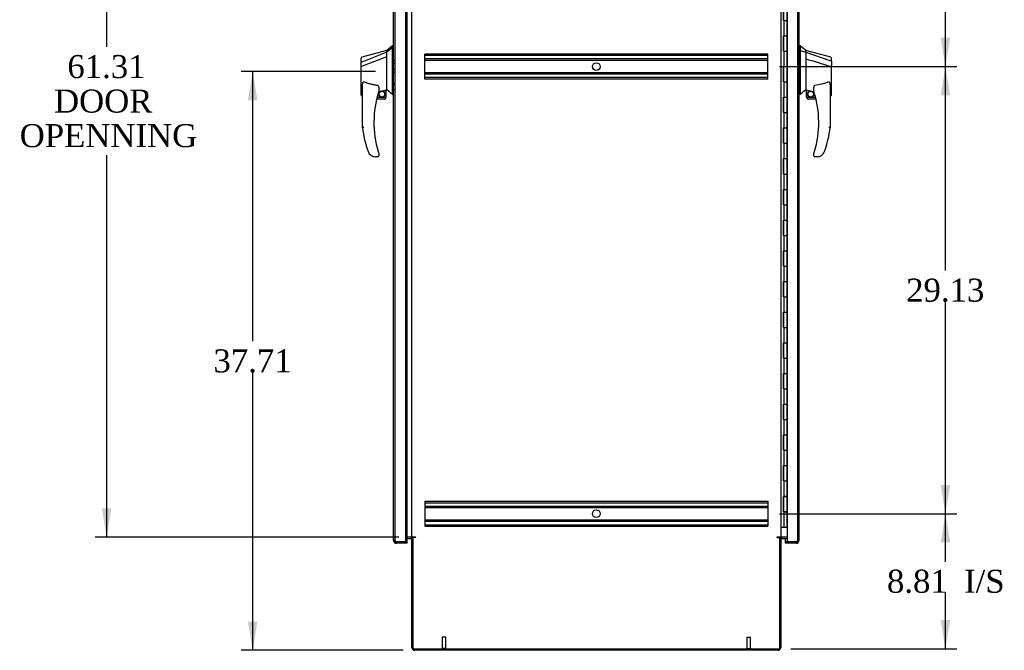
# Model space of a CAD drawing. Header units: inches. Extents: x 1 to 359, y -2 to 239.
# Tile 4 of 10: x 137 to 201, y 72 to 113. Entities that reach past the tile are written whole.
import ezdxf
from ezdxf.enums import TextEntityAlignment as Align
from ezdxf.lldxf.tags import DXFTag

# ---------------------------------------------------------------- set-up
doc = ezdxf.new("R2010")
doc.units = ezdxf.units.IN
doc.header["$MEASUREMENT"] = 0
for name, color, linetype in [('COM42890-3', 7, 'Continuous'), ('COM54578-60', 7, 'Continuous'), ('COM70839-3', 7, 'Continuous'), ('COM71109-1', 7, 'Continuous'), ('COM71111-4', 7, 'Continuous'), ('COM71112-4', 7, 'Continuous'), ('Default', 7, 'Continuous'), ('HAN13066', 7, 'Continuous'), ('STD21878', 7, 'Continuous')]:
    doc.layers.add(name, color=color, linetype=linetype)
doc.styles.add('SEACAD_Times_New_Roman', font='times.ttf')
tags = doc.linetypes.add('HIDDEN2', pattern=[0.1875, 0.125, -0.0625]).pattern_tags.tags
tags[6:7] = [DXFTag(74, 4), DXFTag(75, 0), DXFTag(340, '0'), DXFTag(46, 0.0), DXFTag(50, 0.0), DXFTag(44, 0.0), DXFTag(45, 0.0)]
tags[4:5] = [DXFTag(74, 4), DXFTag(75, 0), DXFTag(340, '0'), DXFTag(46, 0.0), DXFTag(50, 0.0), DXFTag(44, 0.0), DXFTag(45, 0.0)]
doc.dimstyles.new('HAMMOND_(STH-300_x_200)', dxfattribs={"dimtxt": 1.5, "dimasz": 1.875, "dimexe": 0.75, "dimexo": 0.75, "dimgap": 0.375, "dimtad": 0, "dimtih": 1, "dimtoh": 1, "dimzin": 0, "dimdsep": 46, "dimtxsty": 'SEACAD_Times_New_Roman', "dimblk1": '_SE_FILLED', "dimblk2": '_SE_FILLED', "dimsah": 1, "dimcen": 0.75, "dimadec": 0, "dimazin": 0, "dimtfac": 0.8, "dimtofl": 0, "dimtmove": 1, "dimatfit": 3, "dimfxl": 1, "dimtolj": 1, "dimtzin": 0, "dimarcsym": 0})

# ---------------------------------------------------------------- blocks, each defined once
blk = doc.blocks.new('SE5')
at = {"layer": 'COM42890-3', "color": 7, "linetype": 'HIDDEN2'}
for p, q in [((162.953, 110.251), (162.953, 110.389)), ((185.328, 110.389), (162.953, 110.389)), ((185.328, 110.294), (162.953, 110.294)), ((162.953, 108.902), (162.953, 110.251)), ((185.328, 110.07), (162.953, 110.07)), ((185.328, 109.975), (162.953, 109.975)), ((185.328, 110.251), (185.328, 110.389)), ((185.328, 108.902), (185.328, 110.251)), ((185.328, 109.178), (162.953, 109.178)), ((185.328, 109.083), (162.953, 109.083)), ((162.953, 108.764), (162.953, 108.902)), ((185.328, 108.859), (162.953, 108.859)), ((185.328, 108.764), (162.953, 108.764)), ((185.328, 108.764), (185.328, 108.902)), ((162.953, 81.259), (162.953, 81.121)), ((162.953, 81.259), (185.328, 81.259)), ((162.953, 81.164), (185.328, 81.164)), ((162.953, 81.121), (162.953, 79.772)), ((162.953, 80.94), (185.328, 80.94)), ((185.328, 81.259), (185.328, 81.121)), ((185.328, 81.121), (185.328, 79.772)), ((162.953, 80.845), (185.328, 80.845)), ((162.953, 80.048), (185.328, 80.048)), ((162.953, 79.953), (185.328, 79.953)), ((162.953, 79.772), (162.953, 79.634)), ((162.953, 79.729), (185.328, 79.729)), ((162.953, 79.634), (185.328, 79.634)), ((185.328, 79.772), (185.328, 79.634))]:
    blk.add_line(p, q, dxfattribs=at)
for centre in [(174.14, 109.577), (174.14, 80.447)]:
    blk.add_circle(centre, 0.25, dxfattribs=at)
at = {"layer": 'COM54578-60', "color": 7, "linetype": 'Continuous'}
for p, q in [((186.338, 112.577), (186.338, 113.577)), ((186.342, 113.577), (186.342, 112.577)), ((186.351, 113.577), (186.351, 112.577)), ((186.585, 112.577), (186.585, 113.578)), ((186.338, 112.577), (186.382, 112.577)), ((186.382, 112.577), (186.585, 112.577)), ((186.382, 112.577), (186.585, 112.577)), ((186.382, 111.577), (186.382, 112.577)), ((186.585, 111.577), (186.585, 112.577)), ((186.338, 110.577), (186.338, 111.577)), ((186.338, 111.577), (186.382, 111.577)), ((186.342, 111.577), (186.342, 110.577)), ((186.351, 111.578), (186.585, 111.578)), ((186.351, 111.577), (186.351, 110.577)), ((186.382, 111.577), (186.585, 111.577)), ((186.585, 110.577), (186.585, 111.578)), ((186.338, 110.577), (186.382, 110.577)), ((186.382, 110.577), (186.585, 110.577)), ((186.382, 110.577), (186.585, 110.577)), ((186.382, 109.577), (186.382, 110.577)), ((186.585, 109.577), (186.585, 110.577)), ((186.338, 108.577), (186.338, 109.577)), ((186.338, 109.577), (186.382, 109.577)), ((186.342, 109.577), (186.342, 108.577)), ((186.351, 109.578), (186.585, 109.578)), ((186.351, 109.577), (186.351, 108.577)), ((186.382, 109.577), (186.585, 109.577)), ((186.585, 108.577), (186.585, 109.578)), ((186.338, 108.577), (186.382, 108.577)), ((186.382, 108.577), (186.585, 108.577)), ((186.382, 108.577), (186.585, 108.577)), ((186.382, 107.577), (186.382, 108.577)), ((186.585, 107.577), (186.585, 108.577)), ((186.338, 106.577), (186.338, 107.577)), ((186.338, 107.577), (186.382, 107.577)), ((186.342, 107.577), (186.342, 106.577)), ((186.351, 107.578), (186.585, 107.578)), ((186.351, 107.577), (186.351, 106.577)), ((186.382, 107.577), (186.585, 107.577)), ((186.585, 106.577), (186.585, 107.578)), ((186.338, 106.577), (186.382, 106.577)), ((186.382, 106.577), (186.585, 106.577)), ((186.382, 106.577), (186.585, 106.577)), ((186.382, 105.577), (186.382, 106.577)), ((186.585, 105.577), (186.585, 106.577)), ((186.338, 104.577), (186.338, 105.577)), ((186.338, 105.577), (186.382, 105.577)), ((186.342, 105.577), (186.342, 104.577)), ((186.351, 105.578), (186.585, 105.578)), ((186.351, 105.577), (186.351, 104.577)), ((186.382, 105.577), (186.585, 105.577)), ((186.585, 104.577), (186.585, 105.578)), ((186.338, 104.577), (186.382, 104.577)), ((186.382, 104.577), (186.585, 104.577)), ((186.382, 104.577), (186.585, 104.577)), ((186.382, 103.577), (186.382, 104.577)), ((186.585, 103.577), (186.585, 104.577)), ((186.338, 102.577), (186.338, 103.577)), ((186.338, 103.577), (186.382, 103.577)), ((186.342, 103.577), (186.342, 102.577)), ((186.351, 103.578), (186.585, 103.578)), ((186.351, 103.577), (186.351, 102.577)), ((186.382, 103.577), (186.585, 103.577)), ((186.585, 102.577), (186.585, 103.578)), ((186.338, 102.577), (186.382, 102.577)), ((186.382, 102.577), (186.585, 102.577)), ((186.382, 102.577), (186.585, 102.577)), ((186.382, 101.577), (186.382, 102.577)), ((186.585, 101.577), (186.585, 102.577)), ((186.338, 100.577), (186.338, 101.577)), ((186.338, 101.577), (186.382, 101.577)), ((186.342, 101.577), (186.342, 100.577)), ((186.351, 101.578), (186.585, 101.578)), ((186.351, 101.577), (186.351, 100.577)), ((186.382, 101.577), (186.585, 101.577)), ((186.585, 100.577), (186.585, 101.578)), ((186.338, 100.577), (186.382, 100.577)), ((186.382, 100.577), (186.585, 100.577)), ((186.382, 100.577), (186.585, 100.577)), ((186.382, 99.577), (186.382, 100.577)), ((186.585, 99.577), (186.585, 100.577)), ((186.338, 98.577), (186.338, 99.577)), ((186.338, 99.577), (186.382, 99.577)), ((186.342, 99.577), (186.342, 98.577)), ((186.351, 99.578), (186.585, 99.578)), ((186.351, 99.577), (186.351, 98.577)), ((186.382, 99.577), (186.585, 99.577)), ((186.585, 98.577), (186.585, 99.578)), ((186.338, 98.577), (186.382, 98.577)), ((186.382, 98.577), (186.585, 98.577)), ((186.382, 98.577), (186.585, 98.577)), ((186.382, 97.577), (186.382, 98.577)), ((186.585, 97.577), (186.585, 98.577)), ((186.338, 96.577), (186.338, 97.577)), ((186.338, 97.577), (186.382, 97.577)), ((186.342, 97.577), (186.342, 96.577)), ((186.351, 97.578), (186.585, 97.578)), ((186.351, 97.577), (186.351, 96.577)), ((186.382, 97.577), (186.585, 97.577)), ((186.585, 96.577), (186.585, 97.578)), ((186.338, 96.577), (186.382, 96.577)), ((186.382, 96.577), (186.585, 96.577)), ((186.382, 96.577), (186.585, 96.577)), ((186.382, 95.577), (186.382, 96.577)), ((186.585, 95.577), (186.585, 96.577)), ((186.338, 94.577), (186.338, 95.577)), ((186.338, 95.577), (186.382, 95.577)), ((186.342, 95.577), (186.342, 94.577)), ((186.351, 95.578), (186.585, 95.578)), ((186.351, 95.577), (186.351, 94.577)), ((186.382, 95.577), (186.585, 95.577)), ((186.585, 94.577), (186.585, 95.578)), ((186.338, 94.577), (186.382, 94.577)), ((186.382, 94.577), (186.585, 94.577)), ((186.382, 94.577), (186.585, 94.577)), ((186.382, 93.577), (186.382, 94.577)), ((186.585, 93.577), (186.585, 94.577)), ((186.338, 92.577), (186.338, 93.577)), ((186.338, 93.577), (186.382, 93.577)), ((186.342, 93.577), (186.342, 92.577)), ((186.351, 93.578), (186.585, 93.578)), ((186.351, 93.577), (186.351, 92.577)), ((186.382, 93.577), (186.585, 93.577)), ((186.585, 92.577), (186.585, 93.578)), ((186.338, 92.577), (186.382, 92.577)), ((186.382, 92.577), (186.585, 92.577)), ((186.382, 92.577), (186.585, 92.577)), ((186.382, 91.577), (186.382, 92.577)), ((186.585, 91.577), (186.585, 92.577)), ((186.338, 90.577), (186.338, 91.577)), ((186.338, 91.577), (186.382, 91.577)), ((186.342, 91.577), (186.342, 90.577)), ((186.351, 91.578), (186.585, 91.578)), ((186.351, 91.577), (186.351, 90.577)), ((186.382, 91.577), (186.585, 91.577)), ((186.585, 90.577), (186.585, 91.578)), ((186.338, 90.577), (186.382, 90.577)), ((186.382, 90.577), (186.585, 90.577)), ((186.382, 90.577), (186.585, 90.577)), ((186.382, 89.577), (186.382, 90.577)), ((186.585, 89.577), (186.585, 90.577)), ((186.338, 88.577), (186.338, 89.577)), ((186.338, 89.577), (186.382, 89.577)), ((186.342, 89.577), (186.342, 88.577)), ((186.351, 89.578), (186.585, 89.578)), ((186.351, 89.577), (186.351, 88.577)), ((186.382, 89.577), (186.585, 89.577)), ((186.585, 88.577), (186.585, 89.578)), ((186.338, 88.577), (186.382, 88.577)), ((186.382, 88.577), (186.585, 88.577)), ((186.382, 88.577), (186.585, 88.577)), ((186.382, 87.577), (186.382, 88.577)), ((186.585, 87.577), (186.585, 88.577)), ((186.338, 86.577), (186.338, 87.577)), ((186.338, 87.577), (186.382, 87.577)), ((186.342, 87.577), (186.342, 86.577)), ((186.351, 87.578), (186.585, 87.578)), ((186.351, 87.577), (186.351, 86.577)), ((186.382, 87.577), (186.585, 87.577)), ((186.585, 86.577), (186.585, 87.578)), ((186.338, 86.577), (186.382, 86.577)), ((186.382, 86.577), (186.585, 86.577)), ((186.382, 86.577), (186.585, 86.577)), ((186.382, 85.577), (186.382, 86.577)), ((186.585, 85.577), (186.585, 86.577)), ((186.338, 84.577), (186.338, 85.577)), ((186.338, 85.577), (186.382, 85.577)), ((186.342, 85.577), (186.342, 84.577)), ((186.351, 85.578), (186.585, 85.578)), ((186.351, 85.577), (186.351, 84.577)), ((186.382, 85.577), (186.585, 85.577)), ((186.585, 84.577), (186.585, 85.578)), ((186.338, 84.577), (186.382, 84.577)), ((186.382, 84.577), (186.585, 84.577)), ((186.382, 84.577), (186.585, 84.577)), ((186.382, 83.577), (186.382, 84.577)), ((186.585, 83.577), (186.585, 84.577)), ((186.338, 82.577), (186.338, 83.577)), ((186.338, 83.577), (186.382, 83.577)), ((186.342, 83.577), (186.342, 82.577)), ((186.351, 83.578), (186.585, 83.578)), ((186.351, 83.577), (186.351, 82.577)), ((186.382, 83.577), (186.585, 83.577)), ((186.585, 82.577), (186.585, 83.578)), ((186.338, 82.577), (186.382, 82.577)), ((186.382, 82.577), (186.585, 82.577)), ((186.382, 82.577), (186.585, 82.577)), ((186.382, 81.577), (186.382, 82.577)), ((186.585, 81.577), (186.585, 82.577)), ((186.338, 80.577), (186.338, 81.577)), ((186.338, 81.577), (186.382, 81.577)), ((186.342, 81.577), (186.342, 80.577)), ((186.351, 81.578), (186.585, 81.578)), ((186.351, 81.577), (186.351, 80.577)), ((186.382, 81.577), (186.585, 81.577)), ((186.585, 80.577), (186.585, 81.578)), ((186.338, 80.577), (186.382, 80.577)), ((186.585, 80.577), (186.351, 80.577)), ((186.382, 79.577), (186.382, 80.577)), ((186.382, 80.577), (186.585, 80.577)), ((186.418, 80.577), (186.418, 80.577)), ((186.518, 80.577), (186.518, 80.577)), ((186.523, 80.577), (186.523, 80.577)), ((186.585, 80.577), (186.585, 80.577)), ((186.585, 79.577), (186.585, 80.577)), ((186.17, 79.577), (186.382, 79.577)), ((186.382, 79.577), (186.585, 79.577)), ((186.585, 79.577), (186.587, 79.577))]:
    blk.add_line(p, q, dxfattribs=at)
at = {"layer": 'COM70839-3', "color": 7, "linetype": 'Continuous'}
for p, q in [((162.189, 78.922), (162.202, 78.892)), ((186.091, 78.922), (186.078, 78.892))]:
    blk.add_line(p, q, dxfattribs=at)
at = {"layer": 'COM71109-1', "color": 7, "linetype": 'Continuous'}
for p, q in [((162.11, 78.922), (162.11, 140.232)), ((186.17, 140.232), (186.17, 78.922)), ((162.015, 78.922), (161.798, 78.922)), ((162.015, 78.922), (162.11, 78.922)), ((162.3, 78.922), (162.11, 78.922)), ((162.348, 78.892), (162.205, 78.892)), ((162.205, 71.642), (162.205, 78.892)), ((162.3, 78.922), (162.348, 78.922)), ((185.98, 78.922), (185.932, 78.922)), ((185.932, 78.892), (186.075, 78.892)), ((186.17, 78.922), (185.98, 78.922)), ((186.075, 78.892), (186.075, 71.642)), ((186.17, 78.922), (186.265, 78.922)), ((186.587, 78.922), (186.265, 78.922)), ((162.205, 71.642), (186.075, 71.642))]:
    blk.add_line(p, q, dxfattribs=at)
for centre, start, end in [((162.348, 78.907), 270, 90), ((185.932, 78.907), 90, 270)]:
    blk.add_arc(centre, 0.015, start, end, dxfattribs=at)
at = {"layer": 'COM71111-4', "color": 7, "linetype": 'Continuous'}
for p, q in [((161.798, 78.827), (162.015, 78.827)), ((162.11, 71.737), (162.11, 78.892)), ((162.205, 78.892), (162.11, 78.892)), ((186.17, 78.892), (186.075, 78.892)), ((186.17, 78.892), (186.17, 71.737)), ((186.265, 78.827), (186.587, 78.827)), ((185.98, 71.547), (162.3, 71.547))]:
    blk.add_line(p, q, dxfattribs=at)
for centre, radius, start, end in [((162.015, 78.732), 0.19, 57.3631, 90), ((162.015, 78.732), 0.095, 0, 90), ((186.265, 78.732), 0.19, 90, 122.6369), ((186.265, 78.732), 0.095, 90, 180), ((162.3, 71.737), 0.19, 180, 270), ((185.98, 71.737), 0.19, 270, 0)]:
    blk.add_arc(centre, radius, start, end, dxfattribs=at)
at = {"layer": 'COM71112-4', "color": 7, "linetype": 'Continuous'}
for p, q in [((160.923, 78.705), (160.923, 140.45)), ((161.798, 78.61), (161.798, 140.545)), ((186.587, 140.545), (186.587, 78.61)), ((187.357, 140.45), (187.357, 78.705)), ((160.923, 78.705), (160.923, 78.705)), ((160.923, 78.705), (160.923, 78.704)), ((161.113, 78.61), (160.982, 78.61)), ((161.022, 78.61), (160.982, 78.568)), ((161.022, 78.61), (161.113, 78.61)), ((161.798, 78.61), (161.113, 78.61)), ((161.113, 78.61), (161.113, 78.61)), ((161.798, 78.61), (161.113, 78.61)), ((161.798, 78.515), (161.113, 78.515)), ((161.798, 78.515), (161.798, 78.61)), ((186.482, 78.61), (186.482, 78.827)), ((186.482, 78.61), (186.587, 78.61)), ((186.482, 78.515), (186.482, 78.61)), ((187.167, 78.61), (186.482, 78.61)), ((187.167, 78.515), (186.482, 78.515)), ((187.167, 78.61), (186.587, 78.61)), ((187.167, 78.61), (187.167, 78.61)), ((187.167, 78.61), (187.299, 78.61)), ((187.167, 78.61), (187.258, 78.61)), ((187.258, 78.61), (187.299, 78.568)), ((187.357, 78.705), (187.357, 78.705)), ((187.357, 78.704), (187.357, 78.705))]:
    blk.add_line(p, q, dxfattribs=at)
at = {"layer": 'COM71112-4', "color": 7, "linetype": 'HIDDEN2'}
for p, q in [((161.018, 78.705), (161.018, 140.45)), ((161.693, 140.545), (161.693, 78.61)), ((187.262, 140.45), (187.262, 78.705)), ((161.018, 109.973), (160.923, 109.973)), ((187.262, 109.973), (187.357, 109.973)), ((161.018, 109.776), (160.923, 109.776)), ((161.018, 109.379), (160.923, 109.379)), ((161.018, 109.182), (160.923, 109.182)), ((187.262, 109.776), (187.357, 109.776)), ((187.262, 109.379), (187.357, 109.379)), ((187.262, 109.182), (187.357, 109.182)), ((161.018, 108.406), (160.923, 108.406)), ((160.923, 108.072), (161.018, 108.072)), ((187.357, 108.406), (187.262, 108.406)), ((187.262, 108.072), (187.357, 108.072)), ((160.923, 78.705), (161.018, 78.705)), ((161.018, 78.705), (160.923, 78.705)), ((161.113, 78.61), (161.113, 78.61)), ((187.167, 78.61), (187.167, 78.61)), ((187.262, 78.705), (187.357, 78.705)), ((187.357, 78.705), (187.262, 78.705))]:
    blk.add_line(p, q, dxfattribs=at)
at = {"layer": 'COM71112-4', "color": 7, "linetype": 'Continuous'}
for centre, start, end in [((161.113, 78.705), 180, 180.05732), ((161.113, 78.705), 180.15085, 226.16798), ((161.113, 78.705), 226.16798, 270), ((187.167, 78.705), 270, 313.83202), ((187.167, 78.705), 313.83202, 359.84915), ((187.167, 78.705), 359.94268, 0)]:
    blk.add_arc(centre, 0.19, start, end, dxfattribs=at)
at = {"layer": 'COM71112-4', "color": 7, "linetype": 'HIDDEN2'}
for centre, start, end in [((161.113, 78.705), 180, 180.11465), ((161.113, 78.705), 180.11465, 270), ((161.113, 78.705), 180.11465, 270), ((187.167, 78.705), 270, 359.88535), ((187.167, 78.705), 270, 359.88535), ((187.167, 78.705), 359.88535, 0)]:
    blk.add_arc(centre, 0.095, start, end, dxfattribs=at)
at = {"layer": 'COM71112-4', "color": 7, "linetype": 'Continuous'}
for points in [[(160.982, 78.61), (160.963, 78.626), (160.949, 78.641), (160.928, 78.673), (160.923, 78.689), (160.923, 78.705)], [(187.299, 78.61), (187.317, 78.626), (187.332, 78.641), (187.352, 78.673), (187.357, 78.689), (187.357, 78.705)]]:
    blk.add_open_spline(points, degree=3, knots=[0, 0, 0, 0, 0.5, 0.5, 1, 1, 1, 1], dxfattribs=at)
at = {"layer": 'COM71112-4', "color": 7, "linetype": 'HIDDEN2'}
for points, knots in [([(161.022, 78.61), (161.009, 78.632), (161.001, 78.655), (160.995, 78.684), (160.995, 78.69), (160.992, 78.699), (160.989, 78.702), (160.981, 78.703), (160.977, 78.704), (160.956, 78.705), (160.94, 78.704), (160.923, 78.705)], [0, 0, 0, 0, 0.5, 0.5, 0.625, 0.625, 0.6875, 0.6875, 0.75, 0.75, 1, 1, 1, 1]), ([(160.923, 78.704), (160.931, 78.704), (160.939, 78.704), (160.947, 78.704), (160.955, 78.704), (160.964, 78.704), (160.973, 78.704), (160.975, 78.704), (160.978, 78.703), (160.98, 78.703), (160.983, 78.703), (160.985, 78.703), (160.988, 78.702), (160.989, 78.701), (160.989, 78.701), (160.99, 78.7), (160.991, 78.7), (160.991, 78.699), (160.992, 78.699), (160.993, 78.697), (160.993, 78.695), (160.994, 78.693), (160.996, 78.684), (160.997, 78.675), (160.999, 78.666), (161.001, 78.657), (161.004, 78.647), (161.008, 78.638), (161.012, 78.628), (161.016, 78.619), (161.022, 78.61)], [0, 0, 0, 0, 0.117271, 0.117271, 0.117271, 0.248331, 0.248331, 0.248331, 0.285874, 0.285874, 0.285874, 0.323968, 0.323968, 0.323968, 0.338645, 0.338645, 0.338645, 0.3533, 0.3533, 0.3533, 0.394355, 0.394355, 0.394355, 0.585836, 0.585836, 0.585836, 0.791542, 0.791542, 0.791542, 1, 1, 1, 1]), ([(187.357, 78.705), (187.349, 78.704), (187.342, 78.704), (187.334, 78.704), (187.325, 78.704), (187.316, 78.704), (187.307, 78.704), (187.305, 78.704), (187.302, 78.704), (187.3, 78.703), (187.297, 78.703), (187.295, 78.703), (187.293, 78.702), (187.292, 78.702), (187.291, 78.701), (187.29, 78.701), (187.29, 78.7), (187.289, 78.7), (187.289, 78.699), (187.287, 78.697), (187.287, 78.695), (187.287, 78.693), (187.284, 78.684), (187.283, 78.675), (187.281, 78.666), (187.279, 78.657), (187.276, 78.647), (187.272, 78.638), (187.268, 78.628), (187.264, 78.619), (187.258, 78.61)], [0, 0, 0, 0, 0.117271, 0.117271, 0.117271, 0.248331, 0.248331, 0.248331, 0.285874, 0.285874, 0.285874, 0.323968, 0.323968, 0.323968, 0.338645, 0.338645, 0.338645, 0.3533, 0.3533, 0.3533, 0.394355, 0.394355, 0.394355, 0.585836, 0.585836, 0.585836, 0.791542, 0.791542, 0.791542, 1, 1, 1, 1]), ([(187.258, 78.61), (187.271, 78.632), (187.28, 78.655), (187.285, 78.684), (187.285, 78.69), (187.288, 78.699), (187.291, 78.702), (187.299, 78.703), (187.303, 78.703), (187.324, 78.704), (187.341, 78.704), (187.357, 78.704)], [0, 0, 0, 0, 0.5, 0.5, 0.625, 0.625, 0.6875, 0.6875, 0.75, 0.75, 1, 1, 1, 1])]:
    blk.add_open_spline(points, degree=3, knots=knots, dxfattribs=at)
at = {"layer": 'HAN13066', "color": 7, "linetype": 'Continuous'}
for p, q in [((160.488, 110.627), (158.84, 110.186)), ((160.488, 110.515), (158.853, 109.859)), ((160.843, 110.927), (160.488, 110.627)), ((160.488, 110.515), (160.488, 110.627)), ((160.488, 110.369), (160.488, 110.515)), ((160.923, 110.927), (160.84, 110.927)), ((160.843, 110.927), (160.843, 110.825)), ((160.843, 110.766), (160.843, 110.825)), ((160.843, 110.679), (160.843, 110.766)), ((160.843, 108.189), (160.843, 110.679)), ((187.44, 110.927), (187.357, 110.927)), ((187.437, 110.927), (187.437, 110.766)), ((187.792, 110.627), (187.437, 110.927)), ((187.437, 110.766), (187.437, 110.679)), ((187.437, 110.679), (187.437, 110.621)), ((187.437, 110.621), (187.792, 110.515)), ((187.437, 110.621), (187.437, 108.189)), ((187.792, 110.555), (187.792, 110.627)), ((189.44, 110.186), (187.792, 110.627)), ((187.792, 110.555), (187.792, 110.529)), ((187.792, 110.529), (187.792, 110.515)), ((187.792, 110.515), (187.792, 110.084)), ((187.792, 110.515), (189.43, 109.943)), ((158.808, 109.834), (158.808, 110.131)), ((158.808, 109.6), (158.808, 109.834)), ((160.488, 110.202), (158.864, 109.598)), ((160.488, 110.275), (160.488, 110.369)), ((160.488, 110.202), (160.488, 110.275)), ((160.488, 108.316), (160.488, 110.202)), ((187.792, 110.084), (187.792, 108.586)), ((189.472, 109.909), (189.472, 110.131)), ((189.472, 109.909), (189.472, 109.596)), ((158.808, 107.728), (158.808, 109.6)), ((158.862, 109.598), (158.864, 109.598)), ((189.417, 109.594), (189.418, 109.594)), ((189.472, 107.728), (189.472, 109.596)), ((187.792, 108.586), (187.792, 108.316)), ((158.888, 105.595), (158.888, 108.265)), ((159.948, 108.185), (159.948, 107.921)), ((159.948, 107.935), (160.075, 107.964)), ((160.159, 107.984), (160.393, 108.038)), ((160.423, 108.042), (160.488, 108.057)), ((160.423, 108.042), (160.423, 108.043)), ((160.423, 108.043), (160.423, 107.577)), ((160.488, 108.17), (160.488, 108.316)), ((160.488, 108.057), (160.488, 108.17)), ((160.843, 107.784), (160.843, 108.189)), ((187.437, 108.189), (187.437, 107.905)), ((187.437, 107.905), (187.437, 107.757)), ((187.792, 108.316), (187.792, 108.104)), ((187.792, 108.104), (187.792, 108.077)), ((187.792, 108.077), (187.792, 108.059)), ((187.792, 108.059), (187.792, 108.057)), ((187.792, 108.057), (187.857, 108.042)), ((187.857, 107.577), (187.857, 108.044)), ((188.332, 107.921), (188.332, 108.195)), ((189.392, 108.266), (189.392, 105.595)), ((158.882, 107.669), (158.888, 107.671)), ((160.298, 107.452), (159.818, 107.452)), ((159.85, 107.577), (160.423, 107.577)), ((160.843, 107.759), (160.843, 107.784)), ((160.843, 107.757), (160.923, 107.757)), ((187.437, 107.757), (187.357, 107.757)), ((187.857, 107.577), (188.431, 107.577)), ((188.463, 107.452), (187.982, 107.452)), ((189.392, 107.671), (189.398, 107.669)), ((159.451, 103.792), (159.45, 103.791)), ((159.888, 103.702), (159.733, 103.702)), ((159.948, 103.94), (159.948, 103.762)), ((188.332, 103.762), (188.332, 103.94)), ((188.547, 103.702), (188.392, 103.702)), ((188.831, 103.791), (188.83, 103.792))]:
    blk.add_line(p, q, dxfattribs=at)
for centre, radius in [((160.162, 107.781), 0.188), ((188.119, 107.781), 0.202), ((188.119, 107.781), 0.188)]:
    blk.add_circle(centre, radius, dxfattribs=at)
for centre, radius, start, end in [((158.868, 110.131), 0.06, 105.82399, 180.00016), ((189.412, 110.131), 0.06, 0, 73.90261), ((158.853, 109.958), 0.361, 262.90649, 271.52325), ((166.052, 105.931), 6.417, 162.10501, 197.01016), ((159.888, 107.921), 0.06, 342.10501, 0), ((160.162, 107.781), 0.202, 115.2676, 90.89564), ((159.9, 108.909), 0.961, 280.53162, 285.63162), ((124.077, 64.611), 56.686, 49.56494, 50.03473), ((224.203, 64.611), 56.686, 129.96527, 130.43506), ((188.392, 107.921), 0.06, 180, 197.89499), ((182.228, 105.931), 6.417, 342.98984, 17.89499), ((160.298, 107.577), 0.125, 270, 310.5358), ((160.298, 107.577), 0.125, 310.5358, 346.11346), ((160.298, 107.577), 0.125, 346.11346, 360), ((187.982, 107.577), 0.125, 180, 193.88654), ((187.982, 107.577), 0.125, 193.88654, 229.4642), ((187.982, 107.577), 0.125, 229.4642, 270), ((166.228, 106.53), 7.4, 187.26095, 199.71455), ((182.052, 106.53), 7.4, 340.28545, 352.73905), ((159.733, 104.202), 0.5, 199.71455, 235.43766), ((188.547, 104.202), 0.5, 304.56234, 340.28545), ((159.733, 104.202), 0.5, 235.43766, 270), ((159.888, 103.762), 0.06, 270, 0), ((159.888, 103.94), 0.06, 0, 17.89499), ((188.392, 103.94), 0.06, 162.10501, 180), ((188.392, 103.762), 0.06, 180, 270), ((188.547, 104.202), 0.5, 270, 304.56234)]:
    blk.add_arc(centre, radius, start, end, dxfattribs=at)
for centre, major_axis, start_param, end_param in [((158.868, 107.728), (0.06, 0), 3.141468, 4.950188), ((189.412, 107.728), (-0.06, 0), 1.333204, 3.141717)]:
    blk.add_ellipse(centre, major_axis=major_axis, ratio=0.999979, start_param=start_param, end_param=end_param, dxfattribs=at)
for points in [[(160.843, 110.825), (160.725, 110.722), (160.606, 110.619), (160.488, 110.515)], [(187.792, 110.084), (188.334, 109.921), (188.875, 109.757), (189.417, 109.594)], [(187.887, 108.04), (188.036, 108.008), (188.184, 107.975), (188.332, 107.943)]]:
    blk.add_open_spline(points, degree=3, dxfattribs=at)
for points, knots in [([(158.853, 109.859), (158.84, 109.858), (158.829, 109.855), (158.813, 109.846), (158.808, 109.84), (158.808, 109.834)], [0, 0, 0, 0, 0.5, 0.5, 1, 1, 1, 1]), ([(189.43, 109.943), (189.442, 109.941), (189.453, 109.937), (189.468, 109.924), (189.472, 109.917), (189.472, 109.909)], [0, 0, 0, 0, 0.5, 0.5, 1, 1, 1, 1]), ([(189.418, 109.594), (189.426, 109.594), (189.433, 109.594), (189.446, 109.594), (189.452, 109.594), (189.459, 109.595), (189.461, 109.595), (189.465, 109.595), (189.467, 109.595), (189.469, 109.595), (189.47, 109.596), (189.472, 109.596), (189.472, 109.596), (189.472, 109.596)], [0, 0, 0, 0, 0.25, 0.25, 0.5, 0.5, 0.625, 0.625, 0.75, 0.75, 0.875, 0.875, 1, 1, 1, 1]), ([(158.888, 108.265), (158.888, 108.322), (158.892, 108.38), (158.907, 108.465), (158.913, 108.494), (158.928, 108.535), (158.933, 108.548), (158.946, 108.566), (158.951, 108.572), (158.963, 108.579), (158.971, 108.58), (158.978, 108.578)], [0, 0, 0, 0, 0.5, 0.5, 0.75, 0.75, 0.875, 0.875, 0.9375, 0.9375, 1, 1, 1, 1]), ([(159.888, 108.339), (159.81, 108.35), (159.733, 108.362), (159.578, 108.392), (159.501, 108.409), (159.349, 108.449), (159.273, 108.471), (159.125, 108.52), (159.051, 108.548), (158.978, 108.578)], [0, 0, 0, 0, 0.25, 0.25, 0.5, 0.5, 0.75, 0.75, 1, 1, 1, 1]), ([(189.302, 108.578), (189.229, 108.549), (189.155, 108.523), (189.006, 108.475), (188.93, 108.453), (188.702, 108.396), (188.548, 108.368), (188.392, 108.346)], [0, 0, 0, 0, 0.25, 0.25, 0.5, 0.5, 1, 1, 1, 1]), ([(189.302, 108.578), (189.304, 108.579), (189.306, 108.579), (189.309, 108.58), (189.311, 108.58), (189.317, 108.579), (189.321, 108.578), (189.327, 108.574), (189.33, 108.571), (189.335, 108.566), (189.337, 108.563), (189.343, 108.554), (189.347, 108.548), (189.353, 108.535), (189.355, 108.528), (189.363, 108.507), (189.367, 108.493), (189.373, 108.465), (189.376, 108.451), (189.383, 108.409), (189.387, 108.381), (189.391, 108.324), (189.392, 108.295), (189.392, 108.266)], [0, 0, 0, 0, 0.015625, 0.015625, 0.03125, 0.03125, 0.0625, 0.0625, 0.09375, 0.09375, 0.125, 0.125, 0.1875, 0.1875, 0.25, 0.25, 0.375, 0.375, 0.5, 0.5, 0.75, 0.75, 1, 1, 1, 1]), ([(159.888, 108.339), (159.892, 108.339), (159.896, 108.337), (159.902, 108.333), (159.905, 108.331), (159.913, 108.322), (159.917, 108.316), (159.924, 108.303), (159.927, 108.296), (159.933, 108.283), (159.935, 108.276), (159.941, 108.255), (159.944, 108.241), (159.946, 108.22), (159.947, 108.213), (159.948, 108.199), (159.948, 108.192), (159.948, 108.185)], [0, 0, 0, 0, 0.0625, 0.0625, 0.125, 0.125, 0.25, 0.25, 0.375, 0.375, 0.5, 0.5, 0.75, 0.75, 0.875, 0.875, 1, 1, 1, 1]), ([(160.393, 108.038), (160.397, 108.039), (160.401, 108.04), (160.408, 108.041), (160.411, 108.042), (160.42, 108.043), (160.423, 108.043), (160.423, 108.043)], [0, 0, 0, 0, 0.25, 0.25, 0.5, 0.5, 1, 1, 1, 1]), ([(187.857, 108.044), (187.857, 108.044), (187.858, 108.044), (187.861, 108.044), (187.863, 108.044), (187.872, 108.043), (187.879, 108.042), (187.887, 108.04)], [0, 0, 0, 0, 0.25, 0.25, 0.5, 0.5, 1, 1, 1, 1]), ([(188.332, 108.195), (188.332, 108.202), (188.332, 108.209), (188.333, 108.222), (188.334, 108.229), (188.337, 108.25), (188.34, 108.264), (188.348, 108.291), (188.353, 108.305), (188.363, 108.324), (188.368, 108.33), (188.375, 108.338), (188.378, 108.34), (188.385, 108.344), (188.388, 108.346), (188.392, 108.346)], [0, 0, 0, 0, 0.125, 0.125, 0.25, 0.25, 0.5, 0.5, 0.75, 0.75, 0.875, 0.875, 0.9375, 0.9375, 1, 1, 1, 1]), ([(158.978, 105.6), (158.972, 105.6), (158.966, 105.6), (158.955, 105.599), (158.949, 105.598), (158.933, 105.597), (158.923, 105.597), (158.91, 105.596), (158.907, 105.596), (158.9, 105.595), (158.897, 105.595), (158.893, 105.595), (158.891, 105.595), (158.889, 105.595), (158.888, 105.595), (158.888, 105.595)], [0, 0, 0, 0, 0.125, 0.125, 0.25, 0.25, 0.5, 0.5, 0.625, 0.625, 0.75, 0.75, 0.875, 0.875, 1, 1, 1, 1]), ([(189.392, 105.595), (189.392, 105.595), (189.392, 105.595), (189.389, 105.595), (189.388, 105.595), (189.383, 105.595), (189.38, 105.595), (189.374, 105.596), (189.37, 105.596), (189.357, 105.597), (189.347, 105.597), (189.331, 105.598), (189.326, 105.599), (189.314, 105.6), (189.308, 105.6), (189.302, 105.6)], [0, 0, 0, 0, 0.125, 0.125, 0.25, 0.25, 0.375, 0.375, 0.5, 0.5, 0.75, 0.75, 0.875, 0.875, 1, 1, 1, 1]), ([(159.916, 104.053), (159.921, 104.036), (159.926, 104.019), (159.934, 103.993), (159.937, 103.985), (159.941, 103.973), (159.942, 103.969), (159.944, 103.964), (159.944, 103.962), (159.945, 103.96), (159.945, 103.959), (159.945, 103.959)], [0, 0, 0, 0, 0.5, 0.5, 0.75, 0.75, 0.875, 0.875, 0.9375, 0.9375, 1, 1, 1, 1]), ([(188.335, 103.959), (188.335, 103.959), (188.335, 103.96), (188.336, 103.962), (188.337, 103.964), (188.338, 103.969), (188.34, 103.973), (188.343, 103.985), (188.346, 103.994), (188.354, 104.019), (188.359, 104.036), (188.365, 104.053)], [0, 0, 0, 0, 0.0625, 0.0625, 0.125, 0.125, 0.25, 0.25, 0.5, 0.5, 1, 1, 1, 1])]:
    blk.add_open_spline(points, degree=3, knots=knots, dxfattribs=at)
at = {"layer": 'STD21878', "color": 7, "linetype": 'HIDDEN2'}
for p, q in [((164.33, 72.392), (164.08, 72.392)), ((164.08, 72.392), (164.08, 71.673)), ((164.33, 71.673), (164.33, 72.392)), ((183.95, 72.392), (184.2, 72.392)), ((183.95, 72.392), (183.95, 71.673)), ((184.2, 71.673), (184.2, 72.392)), ((164.346, 71.673), (164.065, 71.673)), ((164.065, 71.673), (164.065, 71.642)), ((164.346, 71.642), (164.065, 71.642)), ((164.346, 71.642), (164.346, 71.673)), ((183.935, 71.673), (184.216, 71.673)), ((183.935, 71.673), (183.935, 71.642)), ((183.935, 71.642), (184.216, 71.642)), ((184.216, 71.642), (184.216, 71.673))]:
    blk.add_line(p, q, dxfattribs=at)
blk = doc.blocks.new('DMBLK9005')
at = {"layer": 'Default', "linetype": 'Continuous'}
for points in [[(141.893, 138.357), (142.518, 138.357), (142.205, 140.232)], [(141.893, 80.797), (142.205, 78.922), (142.518, 80.797)]]:
    blk.add_hatch(color=7, dxfattribs=at).paths.add_polyline_path(points)
at = {"layer": 'Default', "color": 7, "linetype": 'Continuous'}
for p, q in [((161.265, 140.232), (141.455, 140.232)), ((142.205, 140.232), (142.205, 110.852)), ((142.205, 103.802), (142.205, 78.922)), ((161.265, 78.922), (141.455, 78.922))]:
    blk.add_line(p, q, dxfattribs=at)
at = {"layer": 'Default', "color": 7, "linetype": 'Continuous', "style": 'SEACAD_Times_New_Roman'}
for s, p in [('61.31', (139.646, 110.327)), ('DOOR ', (138.775, 108.077)), ('OPENNING', (136.536, 105.827))]:
    blk.add_text(s, height=1.5, dxfattribs=at).set_placement(p, align=Align.TOP_LEFT)
blk = doc.blocks.new('_SE_FILLED')
at = {"color": 0}
blk.add_line((0, 0), (-1, 0), dxfattribs=at)
blk.add_solid([(0, 0), (-1, -0.1665), (-1, 0.1665), (0, 0)], dxfattribs=at)
blk = doc.blocks.new('DMBLK9008')
at = {"layer": 'Default', "linetype": 'Continuous'}
for points in [[(197.219, 78.572), (196.906, 80.447), (196.594, 78.572)], [(197.219, 73.517), (196.594, 73.517), (196.906, 71.642)]]:
    blk.add_hatch(color=7, dxfattribs=at).paths.add_polyline_path(points)
at = {"layer": 'Default', "color": 7, "linetype": 'Continuous'}
for p, q in [((186.078, 80.447), (197.656, 80.447)), ((196.906, 77.319), (196.906, 80.447)), ((196.906, 71.642), (196.906, 75.294)), ((186.825, 71.642), (197.656, 71.642))]:
    blk.add_line(p, q, dxfattribs=at)
at = {"layer": 'Default', "color": 7, "linetype": 'Continuous', "style": 'SEACAD_Times_New_Roman'}
for s, p in [('8.81', (193.093, 76.794)), ('I/S', (198.124, 76.794))]:
    blk.add_text(s, height=1.5, dxfattribs=at).set_placement(p, align=Align.TOP_LEFT)
blk = doc.blocks.new('DMBLK9009')
at = {"layer": 'Default', "linetype": 'Continuous'}
for points in [[(197.219, 107.702), (196.906, 109.577), (196.594, 107.702)], [(197.219, 82.322), (196.594, 82.322), (196.906, 80.447)]]:
    blk.add_hatch(color=7, dxfattribs=at).paths.add_polyline_path(points)
at = {"layer": 'Default', "color": 7, "linetype": 'Continuous'}
for p, q in [((186.078, 109.577), (197.656, 109.577)), ((196.906, 96.287), (196.906, 109.577)), ((196.906, 80.447), (196.906, 94.262)), ((186.078, 80.447), (197.656, 80.447))]:
    blk.add_line(p, q, dxfattribs=at)
at = {"layer": 'Default', "color": 7, "linetype": 'Continuous', "style": 'SEACAD_Times_New_Roman'}
blk.add_text('29.13', height=1.5, dxfattribs=at).set_placement((194.347, 95.762), align=Align.TOP_LEFT)
blk = doc.blocks.new('DMBLK9010')
at = {"layer": 'Default', "linetype": 'Continuous'}
for points in [[(197.219, 136.832), (196.906, 138.707), (196.594, 136.832)], [(197.219, 111.452), (196.594, 111.452), (196.906, 109.577)]]:
    blk.add_hatch(color=7, dxfattribs=at).paths.add_polyline_path(points)
at = {"layer": 'Default', "color": 7, "linetype": 'Continuous'}
for p, q in [((186.078, 138.707), (197.656, 138.707)), ((196.906, 125.417), (196.906, 138.707)), ((196.906, 109.577), (196.906, 123.392)), ((186.078, 109.577), (197.656, 109.577))]:
    blk.add_line(p, q, dxfattribs=at)
at = {"layer": 'Default', "color": 7, "linetype": 'Continuous', "style": 'SEACAD_Times_New_Roman'}
blk.add_text('29.13', height=1.5, dxfattribs=at).set_placement((194.347, 124.892), align=Align.TOP_LEFT)
blk = doc.blocks.new('DMBLK9011')
at = {"layer": 'Default', "linetype": 'Continuous'}
for points in [[(151.418, 107.384), (152.043, 107.384), (151.73, 109.259)], [(151.418, 73.422), (151.73, 71.547), (152.043, 73.422)]]:
    blk.add_hatch(color=7, dxfattribs=at).paths.add_polyline_path(points)
at = {"layer": 'Default', "color": 7, "linetype": 'Continuous'}
for p, q in [((159.738, 109.259), (150.98, 109.259)), ((151.73, 91.678), (151.73, 109.259)), ((151.73, 71.547), (151.73, 89.653)), ((161.55, 71.547), (150.98, 71.547))]:
    blk.add_line(p, q, dxfattribs=at)
at = {"layer": 'Default', "color": 7, "linetype": 'Continuous', "style": 'SEACAD_Times_New_Roman'}
blk.add_text('37.71', height=1.5, dxfattribs=at).set_placement((149.171, 91.153), align=Align.TOP_LEFT)

msp = doc.modelspace()

# ---------------------------------------------------------------- block references
at = {"layer": 'Default'}
msp.add_blockref('SE5', (0, 0), dxfattribs=at)

# ---------------------------------------------------------------- dimensions: what is measured, and where the dimension line sits
at = {"layer": 'Default', "color": 7, "linetype": 'Continuous'}
for base, p1, p2, angle, text, picture, middle, dimtype in [((142.205, 140.232), (162.015, 140.232), (162.015, 78.922), 270, '\\A1;<>\\PDOOR \\XOPENNING', 'DMBLK9005', (142.205, 109.577), 161), ((196.906, 109.577), (185.328, 109.577), (185.328, 138.707), 90, '\\A1;<>', 'DMBLK9010', (196.906, 124.142), 161), ((151.73, 109.259), (162.3, 71.547), (160.488, 109.259), 90, '\\A1;<>', 'DMBLK9011', (151.73, 90.403), 160), ((196.906, 80.447), (185.328, 80.447), (185.328, 109.577), 90, '\\A1;<>', 'DMBLK9009', (196.906, 95.012), 161), ((196.906371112, 80.446830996), (186.075162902, 71.641830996), (185.327662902, 80.446830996), 90, '\\A1;<> I/S', 'DMBLK9008', (196.906371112, 76.044330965), 160)]:
    dim = msp.add_linear_dim(base=base, p1=p1, p2=p2, angle=angle, text=text, dimstyle='HAMMOND_(STH-300_x_200)', override={"dimtmove": 0}, dxfattribs=at)
    dim.commit()
    dim.dimension.update_dxf_attribs({"geometry": picture, "text_midpoint": middle, "dimtype": dimtype})

doc.saveas('drawing.dxf')
